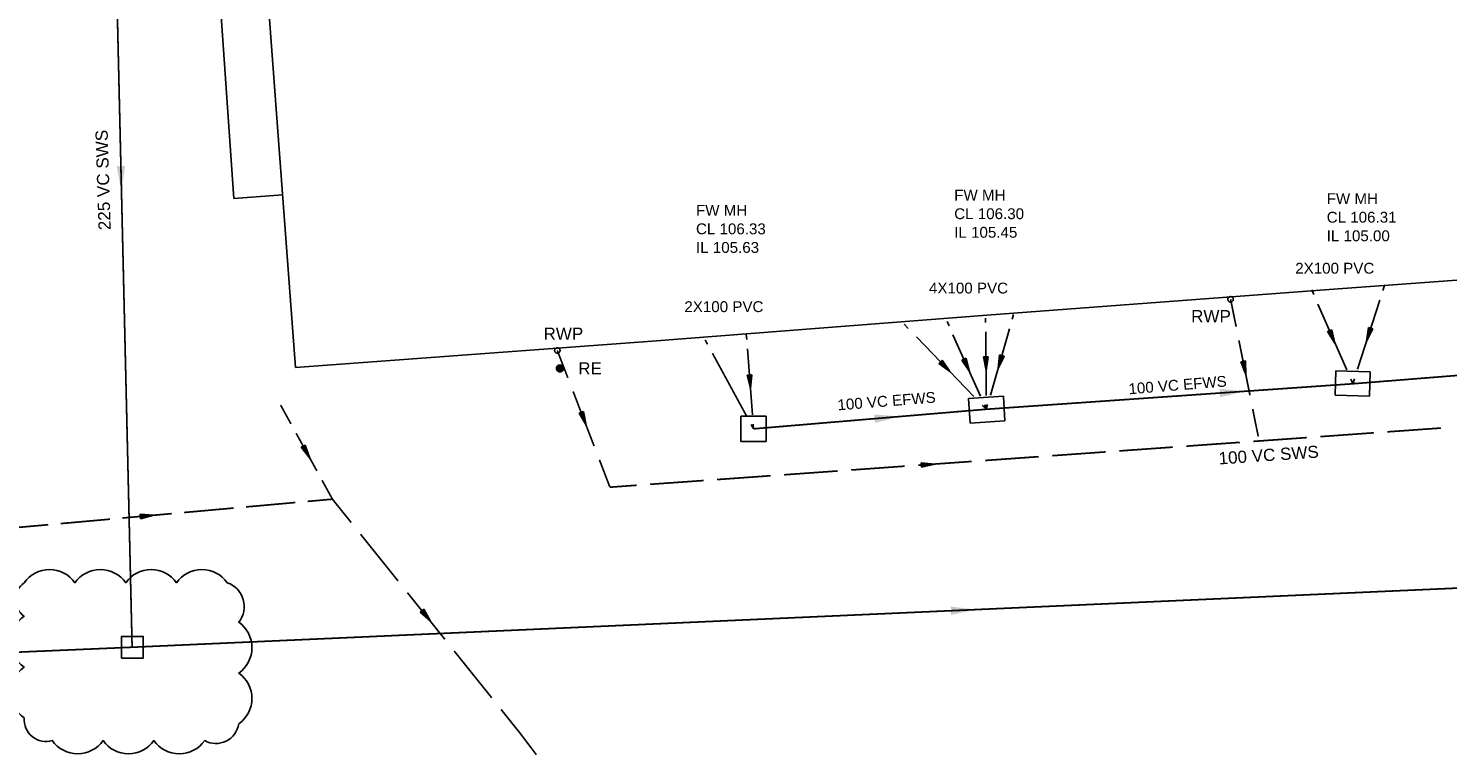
# Model space of a CAD drawing. Extents: x 14683 to 402730, y 286898 to 590920.
# Tile 9 of 39: x 128980 to 170889, y 361812 to 383275. Entities that reach past the tile are written whole.
import ezdxf

# ---------------------------------------------------------------- set-up
doc = ezdxf.new("R2010")
doc.units = 0
doc.header["$LTSCALE"] = 1500
doc.header["$MEASUREMENT"] = 0
for name, pattern in [('01-SITE PLAN$0$ECL-001', [100, 50, 0, 50]), ('CENTRE', [2, 1.25, -0.25, 0.25, -0.25]), ('DASHED', [0.75, 0.5, -0.25]), ('ECL-001', [100, 50, 0, 50])]:
    doc.linetypes.add(name, pattern=pattern)
doc.layers.get('0').update_dxf_attribs({"linetype": 'CONTINUOUS'})
for name, color, linetype in [('01-SITE PLAN$0$_NIBSC_A site plan', 7, 'CONTINUOUS'), ('_NIBSC_PH efws', 10, 'CENTRE'), ('_NIBSC_PH efws manholes', 10, 'CONTINUOUS'), ('_NIBSC_PH efws text', 10, 'CONTINUOUS'), ('_NIBSC_PH rev cloud', 12, 'CONTINUOUS'), ('_NIBSC_PH rodding eye', 7, 'CONTINUOUS'), ('_NIBSC_PH rwp svp', 210, 'CONTINUOUS'), ('_NIBSC_PH sws', 160, 'DASHED'), ('_NIBSC_PH sws manholes', 160, 'CONTINUOUS'), ('_NIBSC_PH sws text', 160, 'CONTINUOUS'), ('_NIBSC_PH text', 7, 'CONTINUOUS'), ('Xref', 7, 'CONTINUOUS')]:
    doc.layers.add(name, color=color, linetype=linetype)
doc.styles.add('01-SITE PLAN$0$Standard', font='arial.ttf')
doc.styles.get("Standard").update_dxf_attribs({"font": 'arial.ttf'})
doc.dimstyles.new('NIBSC 1-200', dxfattribs={"dimscale": 300, "dimtxt": 2.5, "dimasz": 2.5, "dimexe": 1.25, "dimexo": 0.625, "dimtad": 1, "dimdec": 0, "dimdsep": 46, "dimtxsty": 'Standard', "dimcen": 2.5, "dimclrd": 256, "dimclre": 256, "dimadec": 0, "dimazin": 0, "dimtfac": 1, "dimtdec": 0, "dimtmove": 0, "dimatfit": 2, "dimfxl": 1, "dimlwd": -1, "dimlwe": -1, "dimarcsym": 0})

# ---------------------------------------------------------------- blocks, each defined once
blk = doc.blocks.new('ECL-023-371')
at = {"layer": '_NIBSC_PH efws', "color": 1, "linetype": 'Continuous'}
for p, q in [((521660.472, 200258.38), (521660.4826, 200258.241)), ((521660.5038, 200257.963), (521660.6522, 200256.017)), ((521660.6734, 200255.739), (521660.684, 200255.6))]:
    blk.add_line(p, q, dxfattribs=at)
blk = doc.blocks.new('ECBL96')
at = {"color": 0, "linetype": 'ByBlock'}
for points in [[(-0.17188, -0.5), (0, 0.5), (0.17188, -0.5), (-0.17188, -0.5)], [(0, 0.5), (-0.09375, -0.5), (0, -0.5), (0, 0.5), (0.07813, -0.5)]]:
    blk.add_lwpolyline(points, dxfattribs=at)
blk = doc.blocks.new('ECL-021-372')
at = {"layer": '_NIBSC_PH efws', "color": 1, "xscale": 0.4, "yscale": 0.4, "zscale": 0.4, "rotation": 184.36088}
blk.add_blockref('ECBL96', (521660.578, 200256.99), dxfattribs=at)
blk = doc.blocks.new('ECL-023-373')
at = {"layer": '_NIBSC_PH efws', "color": 1, "linetype": 'Continuous'}
for p, q in [((521665.132, 200258.69), (521665.2533, 200258.5644)), ((521665.4959, 200258.3132), (521667.1941, 200256.5548)), ((521667.4367, 200256.3036), (521667.558, 200256.178))]:
    blk.add_line(p, q, dxfattribs=at)
blk = doc.blocks.new('ECL-021-374')
at = {"layer": '_NIBSC_PH efws', "color": 1, "xscale": 0.4, "yscale": 0.4, "zscale": 0.4, "rotation": 224.00224}
blk.add_blockref('ECBL96', (521666.345, 200257.434), dxfattribs=at)
blk = doc.blocks.new('ECL-023-375')
at = {"layer": '_NIBSC_PH efws', "color": 1, "linetype": 'Continuous'}
for p, q in [((521668.366, 200258.974), (521668.3256, 200258.8342)), ((521668.2448, 200258.5546), (521667.6792, 200256.5974)), ((521667.5984, 200256.3178), (521667.558, 200256.178))]:
    blk.add_line(p, q, dxfattribs=at)
blk = doc.blocks.new('ECL-021-376')
at = {"layer": '_NIBSC_PH efws', "color": 1, "xscale": 0.4, "yscale": 0.4, "zscale": 0.4, "rotation": 163.88154}
blk.add_blockref('ECBL96', (521667.962, 200257.576), dxfattribs=at)
blk = doc.blocks.new('ECL-023-377')
at = {"layer": '_NIBSC_PH efws', "color": 1, "linetype": 'Continuous'}
for p, q in [((521666.4, 200258.768), (521666.4579, 200258.6385)), ((521666.5737, 200258.3795), (521667.3843, 200256.5665)), ((521667.5001, 200256.3075), (521667.558, 200256.178))]:
    blk.add_line(p, q, dxfattribs=at)
blk = doc.blocks.new('ECL-021-378')
at = {"layer": '_NIBSC_PH efws', "color": 1, "xscale": 0.4, "yscale": 0.4, "zscale": 0.4, "rotation": 204.08962}
blk.add_blockref('ECBL96', (521666.979, 200257.473), dxfattribs=at)
blk = doc.blocks.new('ECL-023-379')
at = {"layer": '_NIBSC_PH efws', "color": 1, "linetype": 'Continuous'}
for p, q in [((521667.538, 200258.87), (521667.539, 200258.7354)), ((521667.541, 200258.4662), (521667.555, 200256.5818)), ((521667.557, 200256.3126), (521667.558, 200256.178))]:
    blk.add_line(p, q, dxfattribs=at)
blk = doc.blocks.new('ECL-021-380')
at = {"layer": '_NIBSC_PH efws', "color": 1, "xscale": 0.4, "yscale": 0.4, "zscale": 0.4, "rotation": 180.42567}
blk.add_blockref('ECBL96', (521667.548, 200257.524), dxfattribs=at)
blk = doc.blocks.new('ECL-023-381')
at = {"layer": '_NIBSC_PH efws', "color": 1, "linetype": 'Continuous'}
for p, q in [((521677.166, 200259.7), (521677.2268, 200259.5615)), ((521677.3484, 200259.2845), (521678.1996, 200257.3455)), ((521678.3212, 200257.0685), (521678.382, 200256.93))]:
    blk.add_line(p, q, dxfattribs=at)
blk = doc.blocks.new('ECL-021-382')
at = {"layer": '_NIBSC_PH efws', "color": 1, "xscale": 0.4, "yscale": 0.4, "zscale": 0.4, "rotation": 203.70095}
blk.add_blockref('ECBL96', (521677.774, 200258.315), dxfattribs=at)
blk = doc.blocks.new('ECL-023-383')
at = {"layer": '_NIBSC_PH efws', "color": 1, "linetype": 'Continuous'}
for p, q in [((521679.314, 200259.828), (521679.2674, 200259.6831)), ((521679.1742, 200259.3933), (521678.5218, 200257.3647)), ((521678.4286, 200257.0749), (521678.382, 200256.93))]:
    blk.add_line(p, q, dxfattribs=at)
blk = doc.blocks.new('ECL-021-384')
at = {"layer": '_NIBSC_PH efws', "color": 1, "xscale": 0.4, "yscale": 0.4, "zscale": 0.4, "rotation": 162.17215}
blk.add_blockref('ECBL96', (521678.848, 200258.379), dxfattribs=at)
blk = doc.blocks.new('ECBL29')
at = {"color": 0, "linetype": 'ByBlock'}
blk.add_lwpolyline([(-0.5, -0.5), (-0.5, 0.5), (0.5, 0.5), (0.5, -0.5), (-0.5, -0.5)], dxfattribs=at)
blk = doc.blocks.new('ECBL18')
at = {"color": 0, "linetype": 'ByBlock'}
for points in [[(-0.5, -0.03125), (-0.5, 0.03125), (-0.48438, 0.125), (-0.45313, 0.21875), (-0.40625, 0.29688), (-0.35938, 0.35938), (-0.29688, 0.40625), (-0.21875, 0.45313), (-0.125, 0.48438), (-0.03125, 0.5), (0.03125, 0.5), (0.125, 0.48438), (0.21875, 0.45313), (0.29688, 0.40625), (0.35938, 0.35938), (0.40625, 0.29688), (0.45313, 0.21875), (0.48438, 0.125), (0.5, 0.03125), (0.5, -0.03125), (0.48438, -0.125), (0.45313, -0.21875), (0.40625, -0.29688), (0.35938, -0.35938), (0.29688, -0.40625), (0.21875, -0.45313), (0.125, -0.48438), (0.03125, -0.5), (-0.03125, -0.5), (-0.125, -0.48438), (-0.21875, -0.45313), (-0.29688, -0.40625), (-0.35938, -0.35938), (-0.40625, -0.29688), (-0.45313, -0.21875), (-0.48438, -0.125), (-0.5, -0.04688)], [(-0.4375, 0.07813), (0.42188, 0.07813)], [(-0.40625, 0.1875), (0.40625, 0.1875)], [(-0.32813, 0.29688), (0.32813, 0.29688)], [(-0.23438, 0.39063), (0.23438, 0.39063)], [(-0.45313, -0.01563), (0.4375, -0.01563)], [(-0.4375, -0.10938), (0.42188, -0.10938)], [(-0.40625, -0.21875), (0.40625, -0.21875)], [(-0.32813, -0.3125), (0.32813, -0.3125)], [(-0.23438, -0.42188), (0.17188, -0.42188)]]:
    blk.add_lwpolyline(points, dxfattribs=at)
blk = doc.blocks.new('ECBL2')
at = {"color": 0, "linetype": 'ByBlock'}
blk.add_lwpolyline([(-0.5, -0.03125), (-0.5, 0.03125), (-0.48438, 0.125), (-0.45313, 0.21875), (-0.40625, 0.29688), (-0.35938, 0.35938), (-0.29688, 0.40625), (-0.21875, 0.45313), (-0.125, 0.48438), (-0.03125, 0.5), (0.03125, 0.5), (0.125, 0.48438), (0.21875, 0.45313), (0.29688, 0.40625), (0.35938, 0.35938), (0.40625, 0.29688), (0.45313, 0.21875), (0.48438, 0.125), (0.5, 0.03125), (0.5, -0.03125), (0.48438, -0.125), (0.45313, -0.21875), (0.40625, -0.29688), (0.35938, -0.35938), (0.29688, -0.40625), (0.21875, -0.45313), (0.125, -0.48438), (0.03125, -0.5), (-0.03125, -0.5), (-0.125, -0.48438), (-0.21875, -0.45313), (-0.29688, -0.40625), (-0.35938, -0.35938), (-0.40625, -0.29688), (-0.45313, -0.21875), (-0.48438, -0.125), (-0.5, -0.04688)], dxfattribs=at)
blk = doc.blocks.new('01-SITE PLAN')
at = {"layer": '01-SITE PLAN$0$_NIBSC_A site plan', "linetype": '01-SITE PLAN$0$ECL-001'}
for points in [[(687240, 149030), (694874, 149598), (694906, 149150), (695392, 142616), (695778, 137324), (696194, 131952), (696540, 127140), (696862, 123086), (696894, 122638), (694196, 122438), (694810, 114252), (695322, 107414), (705854, 108192), (715732, 108958), (725836, 109710), (735704, 110434), (745778, 111162), (753190, 111708), (762410, 112386)], [(696862, 123086), (692782, 122666), (693500, 112398), (694940, 112506)]]:
    blk.add_lwpolyline(points, dxfattribs=at)
at = {"layer": '01-SITE PLAN$0$_NIBSC_A site plan', "style": '01-SITE PLAN$0$Standard', "flags": 3}
blk.add_attdef('ISI_MICROGDS_OBJECT_NAME', (687240, 149030), '', height=0.05, rotation=4.169, dxfattribs=at)

msp = doc.modelspace()

# ---------------------------------------------------------------- linework, layer by layer
at = {"layer": '_NIBSC_PH efws', "color": 1, "linetype": 'Continuous', "const_width": 50}
for points in [[(148965, 374080), (149037, 373949)], [(149180, 373687), (150179, 371850)], [(153659, 371731), (154002, 371760)], [(150322, 371587), (150393, 371456)]]:
    msp.add_lwpolyline(points, dxfattribs=at)
at = {"layer": '_NIBSC_PH efws', "const_width": 50}
for points in [[(180433, 373770), (168091, 372786)], [(157267, 372034), (168091, 372786)], [(157267, 372034), (150393, 371456)]]:
    msp.add_lwpolyline(points, dxfattribs=at)
at = {"layer": '_NIBSC_PH efws manholes', "linetype": 'ECL-001'}
for points in [[(168581, 372422), (167571, 372452), (167593, 373170), (168603, 373140), (168581, 372422)], [(156745, 372352), (157773, 372416), (157817, 371688), (156791, 371624), (156745, 372352)]]:
    msp.add_lwpolyline(points, dxfattribs=at)
at = {"layer": '_NIBSC_PH rev cloud'}
msp.add_lwpolyline([(128855, 366912, -0.520567), (130355, 366912, -0.520567), (131855, 366912, -0.520567), (133355, 366912, -0.520567), (134855, 366912, -0.520567), (135192, 365748, -0.520567), (135192, 364248, -0.520567), (135192, 362748, -0.520567), (134186, 362255, -0.520567), (132686, 362255, -0.520567), (131186, 362255, -0.520567), (129686, 362255, -0.520567), (128855, 362924, -0.520567), (128855, 364424, -0.520567), (128855, 365924, -0.520567)], format="xyb", close=True, dxfattribs=at)
at = {"layer": '_NIBSC_PH sws', "const_width": 50}
for points in [[(131453, 390301), (132044, 365009)], [(164481, 375280), (164645, 374471)], [(164726, 374066), (165053, 372447)], [(144599, 373770), (144910, 372963)], [(145066, 372559), (145687, 370945)], [(136427, 372160), (136734, 371604)], [(165134, 372042), (165297, 371232)], [(136887, 371326), (137500, 370214)], [(167128, 371226), (168711, 371339)], [(169107, 371367), (170690, 371479)], [(161192, 370804), (162775, 370916)], [(163171, 370945), (164754, 371057)], [(165149, 371085), (166732, 371198)], [(145843, 370541), (146153, 369734)], [(155256, 370382), (156839, 370494)], [(157234, 370522), (158817, 370635)], [(159213, 370663), (160796, 370776)], [(149319, 369959), (150902, 370072)], [(151298, 370100), (152881, 370213)], [(153277, 370241), (154860, 370354)], [(137653, 369936), (137959, 369380)], [(146153, 369734), (146945, 369791)], [(147341, 369819), (148924, 369931)], [(135405, 369151), (136865, 369282)], [(137230, 369315), (137959, 369380)], [(137959, 369380), (138513, 368691)], [(129931, 368659), (131391, 368790)], [(131756, 368823), (133215, 368954)], [(133580, 368987), (135040, 369118)], [(128106, 368495), (129566, 368626)], [(138789, 368346), (139896, 366967)], [(132052, 365010), (180435, 367168)], [(140172, 366622), (141279, 365243)], [(88835, 363159), (132052, 365010)], [(141555, 364898), (142662, 363519)], [(142938, 363174), (143491, 362484)], [(143491, 362484), (143981, 361837)]]:
    msp.add_lwpolyline(points, dxfattribs=at)
at = {"layer": '_NIBSC_PH sws manholes', "linetype": 'Continuous'}
msp.add_lwpolyline([(131730, 364691), (131733, 365331), (132373, 365328), (132370, 364688), (131730, 364691)], dxfattribs=at)

# ---------------------------------------------------------------- block references
at = {"layer": '_NIBSC_PH efws', "xscale": 1000, "yscale": 1000, "zscale": 1000}
for name in ['ECL-023-381', 'ECL-023-383', 'ECL-023-379', 'ECL-023-375', 'ECL-023-373', 'ECL-023-377', 'ECL-021-382', 'ECL-021-384', 'ECL-023-371', 'ECL-021-374', 'ECL-021-378', 'ECL-021-380', 'ECL-021-376', 'ECL-021-372']:
    msp.add_blockref(name, (-521510291, -199884144), dxfattribs=at)
at = {"layer": '_NIBSC_PH efws manholes', "xscale": 740, "yscale": 740, "zscale": 740}
msp.add_blockref('ECBL29', (150393, 371456), dxfattribs=at)
at = {"layer": '_NIBSC_PH rodding eye', "xscale": 200, "yscale": 200, "zscale": 200}
msp.add_blockref('ECBL18', (144677, 373240), dxfattribs=at)
at = {"layer": '_NIBSC_PH rwp svp', "xscale": 160, "yscale": 160, "zscale": 160}
for p in [(164481, 375278), (144599, 373768)]:
    msp.add_blockref('ECBL2', p, dxfattribs=at)
at = {"layer": '_NIBSC_PH sws'}
for p, xscale, yscale, zscale, rotation in [((164889, 373256), 400.0000000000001, 400.0000000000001, 400.0000000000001, 191.3970100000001), ((145376, 371752), 400.0000000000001, 400.0000000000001, 400.0000000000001, 201.05844), ((137193, 370770), 400, 400, 400, 208.85824), ((155552, 370403), 400.0000000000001, 400.0000000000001, 400.0000000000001, 274.06829), ((132485, 368888), 400.0000000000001, 400.0000000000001, 400.0000000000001, 275.1359100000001), ((140725, 365932), 400.0000000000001, 400.0000000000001, 400.0000000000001, 218.7367300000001)]:
    msp.add_blockref('ECBL96', p, dxfattribs=dict(at, xscale=xscale, yscale=yscale, zscale=zscale, rotation=rotation))
at = {"layer": 'Xref'}
msp.add_blockref('01-SITE PLAN', (-558449, 265856), dxfattribs=at)

# ---------------------------------------------------------------- texts
at = {"layer": '_NIBSC_PH efws text', "linetype": 'Continuous'}
for s, p in [('FW MH', (156320, 378194)), ('FW MH', (148694, 377747)), ('FW MH', (167319, 378091)), ('CL 106.30', (156320, 377645)), ('CL 106.31', (167319, 377542)), ('CL 106.33', (148694, 377199)), ('IL 105.45', (156320, 377097)), ('IL 105.00', (167319, 376994)), ('IL 105.63', (148694, 376650)), ('2X100 PVC', (166389, 376036)), ('4X100 PVC', (155574, 375451)), ('2X100 PVC', (148351, 374902))]:
    msp.add_text(s, height=320, dxfattribs=at).set_placement(p)
for p in [(161480, 372474), (152887, 372000)]:
    msp.add_text('100 VC EFWS', height=320, rotation=4.6292, dxfattribs=at).set_placement(p)
at = {"layer": '_NIBSC_PH rodding eye'}
msp.add_text('RE', height=360, dxfattribs=at).set_placement((145217, 373060))
at = {"layer": '_NIBSC_PH rwp svp'}
for p in [(163316, 374601), (144192, 374085)]:
    msp.add_text('RWP', height=360, dxfattribs=at).set_placement(p)
at = {"layer": '_NIBSC_PH sws text'}
for s, rotation, p in [('225 VC SWS', 91.8, (131412, 377326)), ('100 VC SWS', 3.96, (164140, 370404))]:
    msp.add_text(s, height=360, rotation=rotation, dxfattribs=at).set_placement(p)
at = {"layer": '_NIBSC_PH text'}
msp.add_text('100 VC SWS', height=360, rotation=3.96, dxfattribs=at).set_placement((164140, 370404))

# ---------------------------------------------------------------- leaders
at = {"layer": '_NIBSC_PH efws'}
for points in [[(164909, 372565), (163384, 372459)], [(154719, 371820), (153212, 371693)]]:
    msp.add_leader(points, dimstyle='NIBSC 1-200', override={"dimgap": 0.625, "dimtad": 0}, dxfattribs=at)
at = {"layer": '_NIBSC_PH sws'}
for points in [[(131730, 378458), (131689, 380188)], [(156972, 366121), (155442, 366053)]]:
    msp.add_leader(points, dimstyle='NIBSC 1-200', override={"dimgap": 0.625, "dimtad": 0}, dxfattribs=at)

doc.saveas('drawing.dxf')
